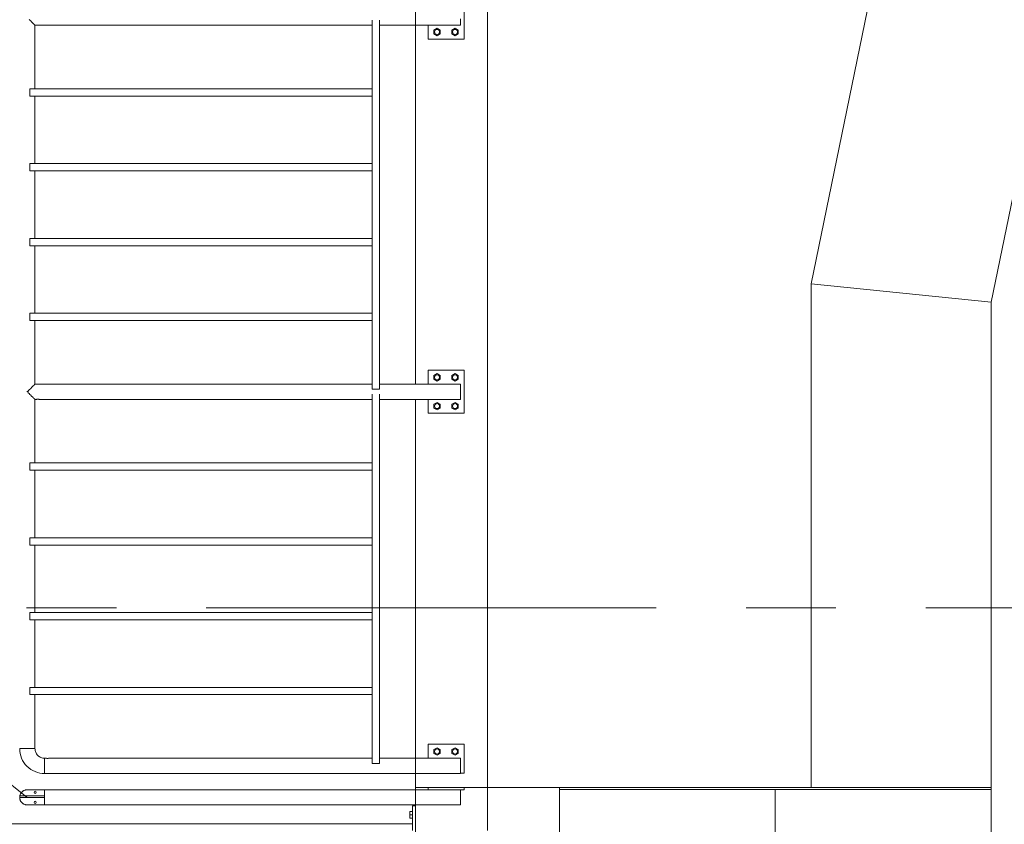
# Model space of a CAD drawing. Header units: millimetres. Extents: x 6807 to 7919, y 15387 to 15883.
# Tile 107 of 120: x 7723 to 7750, y 15527 to 15549. Entities that reach past the tile are written whole.
import ezdxf

# ---------------------------------------------------------------- set-up
doc = ezdxf.new("R2010")
doc.units = ezdxf.units.MM
doc.header["$LTSCALE"] = 10
doc.linetypes.add('MITTE', pattern=[2, 1.25, -0.25, 0.25, -0.25])
for name, color, linetype, lineweight in [('PS_Object', 30, 'Continuous', 13), ('PS_Pos', 1, 'Continuous', 15), ('PS_SOLID', 7, 'Continuous', 30)]:
    doc.layers.add(name, color=color, linetype=linetype, lineweight=lineweight)
doc.styles.add('simplex', font='simplex.shx', dxfattribs={"width": 0.75})

# ---------------------------------------------------------------- blocks, each defined once
blk = doc.blocks.new('*X335')
at = {"color": 1}
for p, q in [((7721.451, 15542.969, -6.61), (7718.651, 15542.969, -6.61)), ((7718.651, 15542.969, -6.61), (7718.651, 15532.526, -6.61)), ((7721.451, 15532.526, -6.61), (7721.451, 15542.969, -6.61)), ((7718.651, 15532.526, -6.61), (7721.451, 15532.526, -6.61)), ((7720.051, 15530.026, -6.61), (7720.051, 15532.526, -6.61)), ((7722.991, 15527.706, -6.61), (7720.051, 15530.026, -6.61))]:
    blk.add_line(p, q, dxfattribs=at)
at = {"color": 30, "style": 'simplex', "width": 0.75}
blk.add_text('BA.585', height=2, rotation=90, dxfattribs=at).set_placement((7721.051, 15533.926, -6.61))

msp = doc.modelspace()

# ---------------------------------------------------------------- linework, layer by layer
at = {"layer": 'PS_Object', "color": 5, "linetype": 'MITTE'}
for p, q in [((7733.779, 15501.166), (7733.779, 15744.157)), ((7707.966, 15532.97, -0.807), (7767.669, 15532.97, -0.807))]:
    msp.add_line(p, q, dxfattribs=at)
at = {"layer": 'PS_SOLID', "color": 253, "linetype": 'Continuous', "lineweight": 13, "extrusion": (-1, 6.12323e-17, 0)}
for p, q in [((7735.779, 15527.978, -6.61), (7735.779, 15580.977, -6.61)), ((7752.779, 15580.977, -6.61), (7744.779, 15541.977, -6.61)), ((7749.779, 15541.47, -6.61), (7757.779, 15580.47, -6.61)), ((7733.779, 15549.168, -6.61), (7733.779, 15539.191, -6.61)), ((7733.78, 15549.168, -6.61), (7733.78, 15539.191, -6.61)), ((7744.779, 15541.977, -6.61), (7744.779, 15527.978, -6.61)), ((7744.779, 15541.977, -6.61), (7749.779, 15541.47, -6.61)), ((7749.779, 15527.977, -6.61), (7749.779, 15541.47, -6.61)), ((7733.779, 15538.768, -6.61), (7733.779, 15528.791, -6.61)), ((7733.78, 15538.768, -6.61), (7733.781, 15528.791, -6.61)), ((7733.779, 15528.368, -6.61), (7733.779, 15527.977, -6.61)), ((7733.781, 15528.368, -6.61), (7733.781, 15527.978, -6.61)), ((7733.779, 15527.977, -6.61), (7733.779, 15527.917, -6.61)), ((7733.779, 15527.977, -6.61), (7735.779, 15527.977, -6.61)), ((7733.781, 15527.978, -6.61), (7735.779, 15527.978, -6.61)), ((7735.779, 15527.978, -6.61), (7744.779, 15527.978, -6.61)), ((7735.779, 15527.977, -6.61), (7735.779, 15527.978, -6.61)), ((7735.779, 15527.977, -6.61), (7744.779, 15527.977, -6.61)), ((7735.779, 15526.783, -6.61), (7735.779, 15527.977, -6.61)), ((7737.779, 15527.977, -6.61), (7737.779, 15527.921, -6.61)), ((7737.779, 15527.921, -6.61), (7749.779, 15527.921, -6.61)), ((7737.779, 15527.921, -6.61), (7737.779, 15526.631, -6.61)), ((7743.779, 15527.921, -6.61), (7743.779, 15519.471, -6.61)), ((7744.779, 15527.978, -6.61), (7744.779, 15527.977, -6.61)), ((7744.779, 15527.977, -6.61), (7749.779, 15527.977, -6.61)), ((7749.779, 15527.921, -6.61), (7749.779, 15527.977, -6.61)), ((7749.779, 15519.471, -6.61), (7749.779, 15527.921, -6.61)), ((7733.779, 15527.494, -6.61), (7733.779, 15526.783, -6.61))]:
    msp.add_line(p, q, dxfattribs=at)
at = {"layer": 'PS_SOLID', "color": 133, "linetype": 'Continuous', "lineweight": 13, "extrusion": (-1, 6.12323e-17, 0)}
for p, q in [((7735.129, 15548.78, -6.61), (7735.129, 15549.98, -6.61)), ((7723.044, 15549.331, -6.61), (7723.062, 15549.306, -6.61)), ((7723.062, 15549.306, -6.61), (7723.085, 15549.289, -6.61)), ((7723.085, 15549.289, -6.61), (7723.101, 15549.268, -6.61)), ((7723.101, 15549.268, -6.61), (7723.121, 15549.252, -6.61)), ((7723.121, 15549.252, -6.61), (7723.136, 15549.234, -6.61)), ((7723.136, 15549.234, -6.61), (7723.152, 15549.22, -6.61)), ((7723.152, 15549.22, -6.61), (7723.164, 15549.206, -6.61)), ((7723.164, 15549.206, -6.61), (7723.177, 15549.196, -6.61)), ((7723.177, 15549.196, -6.61), (7723.185, 15549.185, -6.61)), ((7723.185, 15549.185, -6.61), (7723.194, 15549.179, -6.61)), ((7723.194, 15549.179, -6.61), (7723.198, 15549.172, -6.61)), ((7723.198, 15549.172, -6.61), (7723.202, 15549.17, -6.61)), ((7723.202, 15549.17, -6.61), (7723.202, 15547.4, -6.61)), ((7723.202, 15549.168, -6.61), (7723.245, 15549.168, -6.61)), ((7723.244, 15549.168, -6.61), (7723.258, 15549.171, -6.61)), ((7723.245, 15549.168, -6.61), (7723.244, 15549.168, -6.61)), ((7723.245, 15549.168, -6.61), (7723.247, 15549.169, -6.61)), ((7723.254, 15549.17, -6.61), (7723.264, 15549.171, -6.61)), ((7723.258, 15549.171, -6.61), (7723.283, 15549.172, -6.61)), ((7723.277, 15549.172, -6.61), (7723.29, 15549.172, -6.61)), ((7723.283, 15549.172, -6.61), (7723.309, 15549.171, -6.61)), ((7723.302, 15549.171, -6.61), (7723.313, 15549.17, -6.61)), ((7723.309, 15549.171, -6.61), (7723.323, 15549.168, -6.61)), ((7723.319, 15549.169, -6.61), (7723.321, 15549.168, -6.61)), ((7723.323, 15549.168, -6.61), (7723.321, 15549.168, -6.61)), ((7723.321, 15549.168, -6.61), (7732.579, 15549.168, -6.61)), ((7732.579, 15549.312, -6.61), (7732.579, 15547.4, -6.61)), ((7732.779, 15549.161, -6.61), (7732.779, 15549.312, -6.61)), ((7732.779, 15549.168, -6.61), (7735.029, 15549.168, -6.61)), ((7732.779, 15539.199, -6.61), (7732.779, 15549.161, -6.61)), ((7734.129, 15549.168, -6.61), (7734.129, 15548.968, -6.61)), ((7735.029, 15549.306, -6.61), (7735.029, 15549.348, -6.61)), ((7735.029, 15549.268, -6.61), (7735.029, 15549.306, -6.61)), ((7735.029, 15549.234, -6.61), (7735.029, 15549.268, -6.61)), ((7735.029, 15549.206, -6.61), (7735.029, 15549.234, -6.61)), ((7735.029, 15549.185, -6.61), (7735.029, 15549.206, -6.61)), ((7735.029, 15549.172, -6.61), (7735.029, 15549.185, -6.61)), ((7735.029, 15549.168, -6.61), (7735.029, 15549.172, -6.61)), ((7734.129, 15548.968, -6.61), (7734.129, 15548.78, -6.61)), ((7734.379, 15549.084, -6.61), (7734.289, 15549.032, -6.61)), ((7734.289, 15549.032, -6.61), (7734.289, 15548.928, -6.61)), ((7734.289, 15548.928, -6.61), (7734.379, 15548.876, -6.61)), ((7734.469, 15549.032, -6.61), (7734.379, 15549.084, -6.61)), ((7734.379, 15548.876, -6.61), (7734.469, 15548.928, -6.61)), ((7734.469, 15548.928, -6.61), (7734.469, 15549.032, -6.61)), ((7734.879, 15549.084, -6.61), (7734.789, 15549.032, -6.61)), ((7734.789, 15549.032, -6.61), (7734.789, 15548.928, -6.61)), ((7734.789, 15548.928, -6.61), (7734.879, 15548.876, -6.61)), ((7734.969, 15549.032, -6.61), (7734.879, 15549.084, -6.61)), ((7734.879, 15548.876, -6.61), (7734.969, 15548.928, -6.61)), ((7734.969, 15548.928, -6.61), (7734.969, 15549.032, -6.61)), ((7734.129, 15548.78, -6.61), (7735.129, 15548.78, -6.61)), ((7723.221, 15547.4, -6.61), (7723.06, 15547.4, -6.61)), ((7723.06, 15547.4, -6.61), (7723.06, 15547.2, -6.61)), ((7723.06, 15547.2, -6.61), (7732.579, 15547.2, -6.61)), ((7723.202, 15545.32, -6.61), (7723.202, 15547.2, -6.61)), ((7732.53, 15547.4, -6.61), (7723.221, 15547.4, -6.61)), ((7732.579, 15547.4, -6.61), (7732.53, 15547.4, -6.61)), ((7732.579, 15547.4, -6.61), (7732.579, 15547.2, -6.61)), ((7732.579, 15547.2, -6.61), (7732.579, 15545.32, -6.61)), ((7723.221, 15545.32, -6.61), (7723.06, 15545.32, -6.61)), ((7723.06, 15545.32, -6.61), (7723.06, 15545.12, -6.61)), ((7732.53, 15545.32, -6.61), (7723.221, 15545.32, -6.61)), ((7732.579, 15545.32, -6.61), (7732.53, 15545.32, -6.61)), ((7732.579, 15545.32, -6.61), (7732.579, 15545.12, -6.61)), ((7723.06, 15545.12, -6.61), (7732.579, 15545.12, -6.61)), ((7723.202, 15543.24, -6.61), (7723.202, 15545.12, -6.61)), ((7732.579, 15545.12, -6.61), (7732.579, 15543.24, -6.61)), ((7723.221, 15543.24, -6.61), (7723.06, 15543.24, -6.61)), ((7723.06, 15543.24, -6.61), (7723.06, 15543.04, -6.61)), ((7732.53, 15543.24, -6.61), (7723.221, 15543.24, -6.61)), ((7732.579, 15543.24, -6.61), (7732.53, 15543.24, -6.61)), ((7732.579, 15543.24, -6.61), (7732.579, 15543.04, -6.61)), ((7723.06, 15543.04, -6.61), (7732.579, 15543.04, -6.61)), ((7723.202, 15541.16, -6.61), (7723.202, 15543.04, -6.61)), ((7732.579, 15543.04, -6.61), (7732.579, 15541.16, -6.61)), ((7723.221, 15541.16, -6.61), (7723.06, 15541.16, -6.61)), ((7723.06, 15541.16, -6.61), (7723.06, 15540.96, -6.61)), ((7723.06, 15540.96, -6.61), (7732.579, 15540.96, -6.61)), ((7723.202, 15539.191, -6.61), (7723.202, 15540.96, -6.61)), ((7732.53, 15541.16, -6.61), (7723.221, 15541.16, -6.61)), ((7732.579, 15541.16, -6.61), (7732.53, 15541.16, -6.61)), ((7732.579, 15540.96, -6.61), (7732.579, 15541.16, -6.61)), ((7732.579, 15540.96, -6.61), (7732.579, 15539.049, -6.61)), ((7735.129, 15539.58, -6.61), (7734.129, 15539.58, -6.61)), ((7734.129, 15539.58, -6.61), (7734.129, 15539.368, -6.61)), ((7735.129, 15538.38, -6.61), (7735.129, 15539.58, -6.61)), ((7734.129, 15539.368, -6.61), (7734.129, 15539.191, -6.61)), ((7734.379, 15539.484, -6.61), (7734.289, 15539.432, -6.61)), ((7734.289, 15539.432, -6.61), (7734.289, 15539.328, -6.61)), ((7734.289, 15539.328, -6.61), (7734.379, 15539.276, -6.61)), ((7734.469, 15539.432, -6.61), (7734.379, 15539.484, -6.61)), ((7734.379, 15539.276, -6.61), (7734.469, 15539.328, -6.61)), ((7734.469, 15539.328, -6.61), (7734.469, 15539.432, -6.61)), ((7734.879, 15539.484, -6.61), (7734.789, 15539.432, -6.61)), ((7734.789, 15539.432, -6.61), (7734.789, 15539.328, -6.61)), ((7734.789, 15539.328, -6.61), (7734.879, 15539.276, -6.61)), ((7734.969, 15539.432, -6.61), (7734.879, 15539.484, -6.61)), ((7734.879, 15539.276, -6.61), (7734.969, 15539.328, -6.61)), ((7734.969, 15539.328, -6.61), (7734.969, 15539.432, -6.61)), ((7723.002, 15538.99, -6.61), (7722.991, 15538.994, -6.61)), ((7722.991, 15538.994, -6.61), (7722.991, 15538.99, -6.61)), ((7722.991, 15538.99, -6.61), (7722.991, 15538.989, -6.61)), ((7722.991, 15538.98, -6.61), (7723.002, 15538.99, -6.61)), ((7722.991, 15538.989, -6.61), (7722.991, 15538.98, -6.61)), ((7723.044, 15539.033, -6.61), (7723.002, 15538.99, -6.61)), ((7723.002, 15538.99, -6.61), (7723.016, 15538.948, -6.61)), ((7723.085, 15539.073, -6.61), (7723.044, 15539.033, -6.61)), ((7723.121, 15539.11, -6.61), (7723.085, 15539.073, -6.61)), ((7723.152, 15539.141, -6.61), (7723.121, 15539.11, -6.61)), ((7723.177, 15539.165, -6.61), (7723.152, 15539.141, -6.61)), ((7723.194, 15539.182, -6.61), (7723.177, 15539.165, -6.61)), ((7723.202, 15539.191, -6.61), (7723.194, 15539.182, -6.61)), ((7723.25, 15539.191, -6.61), (7723.202, 15539.191, -6.61)), ((7723.252, 15539.191, -6.61), (7723.25, 15539.191, -6.61)), ((7723.27, 15539.187, -6.61), (7723.25, 15539.191, -6.61)), ((7723.254, 15539.19, -6.61), (7723.252, 15539.191, -6.61)), ((7723.277, 15539.187, -6.61), (7723.264, 15539.188, -6.61)), ((7723.297, 15539.187, -6.61), (7723.27, 15539.187, -6.61)), ((7723.302, 15539.188, -6.61), (7723.29, 15539.187, -6.61)), ((7723.316, 15539.191, -6.61), (7723.297, 15539.187, -6.61)), ((7723.314, 15539.191, -6.61), (7723.313, 15539.19, -6.61)), ((7723.316, 15539.191, -6.61), (7723.314, 15539.191, -6.61)), ((7732.579, 15539.191, -6.61), (7723.316, 15539.191, -6.61)), ((7732.579, 15539.049, -6.61), (7732.779, 15539.049, -6.61)), ((7732.779, 15539.049, -6.61), (7732.779, 15539.199, -6.61)), ((7735.029, 15539.191, -6.61), (7732.779, 15539.191, -6.61)), ((7735.029, 15539.182, -6.61), (7735.029, 15539.191, -6.61)), ((7735.029, 15539.165, -6.61), (7735.029, 15539.182, -6.61)), ((7735.029, 15539.141, -6.61), (7735.029, 15539.165, -6.61)), ((7735.029, 15539.11, -6.61), (7735.029, 15539.141, -6.61)), ((7735.029, 15539.073, -6.61), (7735.029, 15539.11, -6.61)), ((7735.029, 15539.033, -6.61), (7735.029, 15539.073, -6.61)), ((7735.029, 15538.99, -6.61), (7735.029, 15539.033, -6.61)), ((7735.029, 15538.948, -6.61), (7735.029, 15538.99, -6.61)), ((7723.016, 15538.948, -6.61), (7723.044, 15538.931, -6.61)), ((7723.044, 15538.931, -6.61), (7723.062, 15538.906, -6.61)), ((7723.062, 15538.906, -6.61), (7723.085, 15538.889, -6.61)), ((7723.085, 15538.889, -6.61), (7723.101, 15538.868, -6.61)), ((7723.101, 15538.868, -6.61), (7723.121, 15538.852, -6.61)), ((7723.121, 15538.852, -6.61), (7723.136, 15538.834, -6.61)), ((7723.136, 15538.834, -6.61), (7723.152, 15538.82, -6.61)), ((7723.152, 15538.82, -6.61), (7723.164, 15538.806, -6.61)), ((7723.164, 15538.806, -6.61), (7723.177, 15538.796, -6.61)), ((7723.177, 15538.796, -6.61), (7723.185, 15538.785, -6.61)), ((7723.185, 15538.785, -6.61), (7723.194, 15538.779, -6.61)), ((7723.194, 15538.779, -6.61), (7723.198, 15538.772, -6.61)), ((7723.198, 15538.772, -6.61), (7723.202, 15538.77, -6.61)), ((7723.202, 15538.77, -6.61), (7723.202, 15537, -6.61)), ((7723.202, 15538.768, -6.61), (7723.245, 15538.768, -6.61)), ((7723.244, 15538.768, -6.61), (7723.258, 15538.771, -6.61)), ((7723.245, 15538.768, -6.61), (7723.244, 15538.768, -6.61)), ((7723.245, 15538.768, -6.61), (7723.247, 15538.769, -6.61)), ((7723.254, 15538.77, -6.61), (7723.264, 15538.771, -6.61)), ((7723.258, 15538.771, -6.61), (7723.283, 15538.772, -6.61)), ((7723.277, 15538.772, -6.61), (7723.29, 15538.772, -6.61)), ((7723.283, 15538.772, -6.61), (7723.309, 15538.771, -6.61)), ((7723.302, 15538.771, -6.61), (7723.313, 15538.77, -6.61)), ((7723.309, 15538.771, -6.61), (7723.323, 15538.768, -6.61)), ((7723.321, 15538.768, -6.61), (7723.319, 15538.769, -6.61)), ((7723.323, 15538.768, -6.61), (7723.321, 15538.768, -6.61)), ((7723.321, 15538.768, -6.61), (7732.579, 15538.768, -6.61)), ((7732.579, 15538.912, -6.61), (7732.579, 15537, -6.61)), ((7732.779, 15538.761, -6.61), (7732.779, 15538.912, -6.61)), ((7732.779, 15538.768, -6.61), (7735.029, 15538.768, -6.61)), ((7732.779, 15528.799, -6.61), (7732.779, 15538.761, -6.61)), ((7734.129, 15538.768, -6.61), (7734.129, 15538.568, -6.61)), ((7735.029, 15538.906, -6.61), (7735.029, 15538.948, -6.61)), ((7735.029, 15538.868, -6.61), (7735.029, 15538.906, -6.61)), ((7735.029, 15538.834, -6.61), (7735.029, 15538.868, -6.61)), ((7735.029, 15538.806, -6.61), (7735.029, 15538.834, -6.61)), ((7735.029, 15538.785, -6.61), (7735.029, 15538.806, -6.61)), ((7735.029, 15538.772, -6.61), (7735.029, 15538.785, -6.61)), ((7735.029, 15538.768, -6.61), (7735.029, 15538.772, -6.61)), ((7734.129, 15538.568, -6.61), (7734.129, 15538.38, -6.61)), ((7734.379, 15538.684, -6.61), (7734.289, 15538.632, -6.61)), ((7734.289, 15538.632, -6.61), (7734.289, 15538.528, -6.61)), ((7734.289, 15538.528, -6.61), (7734.379, 15538.476, -6.61)), ((7734.469, 15538.632, -6.61), (7734.379, 15538.684, -6.61)), ((7734.379, 15538.476, -6.61), (7734.469, 15538.528, -6.61)), ((7734.469, 15538.528, -6.61), (7734.469, 15538.632, -6.61)), ((7734.879, 15538.684, -6.61), (7734.789, 15538.632, -6.61)), ((7734.789, 15538.632, -6.61), (7734.789, 15538.528, -6.61)), ((7734.789, 15538.528, -6.61), (7734.879, 15538.476, -6.61)), ((7734.969, 15538.632, -6.61), (7734.879, 15538.684, -6.61)), ((7734.879, 15538.476, -6.61), (7734.969, 15538.528, -6.61)), ((7734.969, 15538.528, -6.61), (7734.969, 15538.632, -6.61)), ((7734.129, 15538.38, -6.61), (7735.129, 15538.38, -6.61)), ((7723.221, 15537, -6.61), (7723.06, 15537, -6.61)), ((7723.06, 15537, -6.61), (7723.06, 15536.8, -6.61)), ((7723.06, 15536.8, -6.61), (7732.579, 15536.8, -6.61)), ((7723.202, 15534.92, -6.61), (7723.202, 15536.8, -6.61)), ((7732.53, 15537, -6.61), (7723.221, 15537, -6.61)), ((7732.579, 15537, -6.61), (7732.53, 15537, -6.61)), ((7732.579, 15537, -6.61), (7732.579, 15536.8, -6.61)), ((7732.579, 15536.8, -6.61), (7732.579, 15534.92, -6.61)), ((7723.221, 15534.92, -6.61), (7723.06, 15534.92, -6.61)), ((7723.06, 15534.92, -6.61), (7723.06, 15534.72, -6.61)), ((7732.53, 15534.92, -6.61), (7723.221, 15534.92, -6.61)), ((7732.579, 15534.92, -6.61), (7732.53, 15534.92, -6.61)), ((7732.579, 15534.72, -6.61), (7732.579, 15534.92, -6.61)), ((7723.06, 15534.72, -6.61), (7732.579, 15534.72, -6.61)), ((7723.202, 15532.84, -6.61), (7723.202, 15534.72, -6.61)), ((7732.579, 15534.72, -6.61), (7732.579, 15532.84, -6.61)), ((7723.221, 15532.84, -6.61), (7723.06, 15532.84, -6.61)), ((7723.06, 15532.84, -6.61), (7723.06, 15532.64, -6.61)), ((7732.53, 15532.84, -6.61), (7723.221, 15532.84, -6.61)), ((7732.579, 15532.84, -6.61), (7732.53, 15532.84, -6.61)), ((7732.579, 15532.64, -6.61), (7732.579, 15532.84, -6.61)), ((7723.06, 15532.64, -6.61), (7732.579, 15532.64, -6.61)), ((7723.202, 15530.76, -6.61), (7723.202, 15532.64, -6.61)), ((7732.579, 15532.64, -6.61), (7732.579, 15530.76, -6.61)), ((7723.221, 15530.76, -6.61), (7723.06, 15530.76, -6.61)), ((7723.06, 15530.76, -6.61), (7723.06, 15530.56, -6.61)), ((7723.06, 15530.56, -6.61), (7732.579, 15530.56, -6.61)), ((7723.202, 15529.173, -6.61), (7723.202, 15530.56, -6.61)), ((7732.53, 15530.76, -6.61), (7723.221, 15530.76, -6.61)), ((7732.579, 15530.76, -6.61), (7732.53, 15530.76, -6.61)), ((7732.579, 15530.76, -6.61), (7732.579, 15530.56, -6.61)), ((7732.579, 15530.56, -6.61), (7732.579, 15528.649, -6.61)), ((7723.199, 15529.153, -6.61), (7723.202, 15529.173, -6.61)), ((7723.199, 15529.146, -6.61), (7723.2, 15529.159, -6.61)), ((7723.199, 15529.126, -6.61), (7723.199, 15529.153, -6.61)), ((7723.2, 15529.121, -6.61), (7723.199, 15529.133, -6.61)), ((7723.202, 15529.171, -6.61), (7723.202, 15529.173, -6.61)), ((7723.202, 15529.169, -6.61), (7723.202, 15529.171, -6.61)), ((7735.129, 15529.18, -6.61), (7734.129, 15529.18, -6.61)), ((7734.129, 15529.18, -6.61), (7734.129, 15528.968, -6.61)), ((7735.129, 15528.38, -6.61), (7735.129, 15529.18, -6.61)), ((7722.784, 15529.06, -6.61), (7722.779, 15529.06, -6.61)), ((7722.779, 15529.06, -6.61), (7722.783, 15528.992, -6.61)), ((7722.783, 15528.992, -6.61), (7722.793, 15528.925, -6.61)), ((7722.796, 15529.06, -6.61), (7722.784, 15529.06, -6.61)), ((7722.793, 15528.925, -6.61), (7722.809, 15528.859, -6.61)), ((7722.817, 15529.06, -6.61), (7722.796, 15529.06, -6.61)), ((7722.809, 15528.859, -6.61), (7722.832, 15528.795, -6.61)), ((7722.845, 15529.06, -6.61), (7722.817, 15529.06, -6.61)), ((7722.879, 15529.06, -6.61), (7722.845, 15529.06, -6.61)), ((7722.918, 15529.06, -6.61), (7722.879, 15529.06, -6.61)), ((7722.959, 15529.06, -6.61), (7722.918, 15529.06, -6.61)), ((7723.002, 15529.06, -6.61), (7722.959, 15529.06, -6.61)), ((7723.044, 15529.06, -6.61), (7723.002, 15529.06, -6.61)), ((7723.085, 15529.06, -6.61), (7723.044, 15529.06, -6.61)), ((7723.121, 15529.06, -6.61), (7723.085, 15529.06, -6.61)), ((7723.152, 15529.06, -6.61), (7723.121, 15529.06, -6.61)), ((7723.177, 15529.06, -6.61), (7723.152, 15529.06, -6.61)), ((7723.194, 15529.06, -6.61), (7723.177, 15529.06, -6.61)), ((7723.202, 15529.06, -6.61), (7723.194, 15529.06, -6.61)), ((7723.202, 15529.107, -6.61), (7723.199, 15529.126, -6.61)), ((7723.202, 15529.109, -6.61), (7723.202, 15529.111, -6.61)), ((7723.202, 15529.107, -6.61), (7723.202, 15529.109, -6.61)), ((7723.202, 15529.06, -6.61), (7723.202, 15529.107, -6.61)), ((7723.203, 15529.06, -6.61), (7723.202, 15529.06, -6.61)), ((7723.205, 15529.033, -6.61), (7723.203, 15529.06, -6.61)), ((7723.208, 15529.007, -6.61), (7723.205, 15529.033, -6.61)), ((7723.215, 15528.982, -6.61), (7723.208, 15529.007, -6.61)), ((7723.224, 15528.957, -6.61), (7723.215, 15528.982, -6.61)), ((7723.235, 15528.933, -6.61), (7723.224, 15528.957, -6.61)), ((7723.248, 15528.911, -6.61), (7723.235, 15528.933, -6.61)), ((7723.264, 15528.89, -6.61), (7723.248, 15528.911, -6.61)), ((7723.282, 15528.87, -6.61), (7723.264, 15528.89, -6.61)), ((7723.301, 15528.853, -6.61), (7723.282, 15528.87, -6.61)), ((7734.129, 15528.968, -6.61), (7734.129, 15528.791, -6.61)), ((7734.379, 15529.084, -6.61), (7734.289, 15529.032, -6.61)), ((7734.289, 15529.032, -6.61), (7734.289, 15528.928, -6.61)), ((7734.289, 15528.928, -6.61), (7734.379, 15528.876, -6.61)), ((7734.469, 15529.032, -6.61), (7734.379, 15529.084, -6.61)), ((7734.379, 15528.876, -6.61), (7734.469, 15528.928, -6.61)), ((7734.469, 15528.928, -6.61), (7734.469, 15529.032, -6.61)), ((7734.879, 15529.084, -6.61), (7734.789, 15529.032, -6.61)), ((7734.789, 15529.032, -6.61), (7734.789, 15528.928, -6.61)), ((7734.789, 15528.928, -6.61), (7734.879, 15528.876, -6.61)), ((7734.969, 15529.032, -6.61), (7734.879, 15529.084, -6.61)), ((7734.879, 15528.876, -6.61), (7734.969, 15528.928, -6.61)), ((7734.969, 15528.928, -6.61), (7734.969, 15529.032, -6.61)), ((7722.832, 15528.795, -6.61), (7722.861, 15528.734, -6.61)), ((7722.861, 15528.734, -6.61), (7722.896, 15528.675, -6.61)), ((7722.896, 15528.675, -6.61), (7722.936, 15528.621, -6.61)), ((7722.936, 15528.621, -6.61), (7722.982, 15528.57, -6.61)), ((7723.322, 15528.837, -6.61), (7723.301, 15528.853, -6.61)), ((7723.345, 15528.823, -6.61), (7723.322, 15528.837, -6.61)), ((7723.369, 15528.812, -6.61), (7723.345, 15528.823, -6.61)), ((7723.393, 15528.803, -6.61), (7723.369, 15528.812, -6.61)), ((7723.419, 15528.797, -6.61), (7723.393, 15528.803, -6.61)), ((7723.445, 15528.793, -6.61), (7723.419, 15528.797, -6.61)), ((7723.471, 15528.792, -6.61), (7723.445, 15528.793, -6.61)), ((7723.471, 15528.791, -6.61), (7723.471, 15528.792, -6.61)), ((7723.518, 15528.791, -6.61), (7723.471, 15528.791, -6.61)), ((7723.471, 15528.791, -6.61), (7723.471, 15528.782, -6.61)), ((7723.471, 15528.782, -6.61), (7723.471, 15528.765, -6.61)), ((7723.471, 15528.765, -6.61), (7723.471, 15528.741, -6.61)), ((7723.471, 15528.741, -6.61), (7723.471, 15528.71, -6.61)), ((7723.471, 15528.71, -6.61), (7723.471, 15528.673, -6.61)), ((7723.471, 15528.673, -6.61), (7723.471, 15528.633, -6.61)), ((7723.471, 15528.633, -6.61), (7723.471, 15528.59, -6.61)), ((7723.471, 15528.59, -6.61), (7723.471, 15528.589, -6.61)), ((7723.471, 15528.589, -6.61), (7723.471, 15528.548, -6.61)), ((7723.52, 15528.791, -6.61), (7723.518, 15528.791, -6.61)), ((7723.538, 15528.787, -6.61), (7723.518, 15528.791, -6.61)), ((7723.522, 15528.79, -6.61), (7723.52, 15528.791, -6.61)), ((7723.545, 15528.787, -6.61), (7723.532, 15528.788, -6.61)), ((7723.565, 15528.787, -6.61), (7723.538, 15528.787, -6.61)), ((7723.57, 15528.788, -6.61), (7723.558, 15528.787, -6.61)), ((7723.584, 15528.791, -6.61), (7723.565, 15528.787, -6.61)), ((7723.582, 15528.791, -6.61), (7723.581, 15528.79, -6.61)), ((7723.584, 15528.791, -6.61), (7723.582, 15528.791, -6.61)), ((7732.579, 15528.791, -6.61), (7723.584, 15528.791, -6.61)), ((7732.579, 15528.649, -6.61), (7732.779, 15528.649, -6.61)), ((7732.779, 15528.649, -6.61), (7732.779, 15528.799, -6.61)), ((7735.029, 15528.791, -6.61), (7732.779, 15528.791, -6.61)), ((7735.029, 15528.782, -6.61), (7735.029, 15528.791, -6.61)), ((7735.029, 15528.765, -6.61), (7735.029, 15528.782, -6.61)), ((7735.029, 15528.741, -6.61), (7735.029, 15528.765, -6.61)), ((7735.029, 15528.71, -6.61), (7735.029, 15528.741, -6.61)), ((7735.029, 15528.673, -6.61), (7735.029, 15528.71, -6.61)), ((7735.029, 15528.633, -6.61), (7735.029, 15528.673, -6.61)), ((7735.029, 15528.59, -6.61), (7735.029, 15528.633, -6.61)), ((7735.029, 15528.548, -6.61), (7735.029, 15528.59, -6.61)), ((7722.982, 15528.57, -6.61), (7723.032, 15528.525, -6.61)), ((7723.032, 15528.525, -6.61), (7723.087, 15528.484, -6.61)), ((7723.087, 15528.484, -6.61), (7723.145, 15528.449, -6.61)), ((7723.145, 15528.449, -6.61), (7723.206, 15528.42, -6.61)), ((7723.206, 15528.42, -6.61), (7723.27, 15528.398, -6.61)), ((7723.27, 15528.398, -6.61), (7723.336, 15528.381, -6.61)), ((7723.336, 15528.381, -6.61), (7723.403, 15528.371, -6.61)), ((7723.403, 15528.371, -6.61), (7723.471, 15528.368, -6.61)), ((7723.471, 15528.548, -6.61), (7723.471, 15528.506, -6.61)), ((7723.471, 15528.506, -6.61), (7723.471, 15528.468, -6.61)), ((7723.471, 15528.468, -6.61), (7723.471, 15528.434, -6.61)), ((7723.471, 15528.434, -6.61), (7723.471, 15528.406, -6.61)), ((7723.471, 15528.406, -6.61), (7723.471, 15528.385, -6.61)), ((7723.471, 15528.385, -6.61), (7723.471, 15528.372, -6.61)), ((7723.471, 15528.372, -6.61), (7723.471, 15528.368, -6.61)), ((7723.471, 15528.368, -6.61), (7735.029, 15528.368, -6.61)), ((7735.029, 15528.506, -6.61), (7735.029, 15528.548, -6.61)), ((7735.029, 15528.468, -6.61), (7735.029, 15528.506, -6.61)), ((7735.029, 15528.434, -6.61), (7735.029, 15528.468, -6.61)), ((7735.029, 15528.406, -6.61), (7735.029, 15528.434, -6.61)), ((7735.029, 15528.385, -6.61), (7735.029, 15528.406, -6.61)), ((7735.029, 15528.372, -6.61), (7735.029, 15528.385, -6.61)), ((7735.029, 15528.38, -6.61), (7735.129, 15528.38, -6.61)), ((7735.029, 15528.368, -6.61), (7735.029, 15528.372, -6.61)), ((7722.793, 15527.779, -6.61), (7722.787, 15527.759, -6.61)), ((7722.789, 15527.769, -6.61), (7722.787, 15527.759, -6.61)), ((7722.793, 15527.779, -6.61), (7722.789, 15527.769, -6.61)), ((7722.796, 15527.789, -6.61), (7722.793, 15527.779, -6.61)), ((7722.802, 15527.799, -6.61), (7722.796, 15527.789, -6.61)), ((7722.812, 15527.817, -6.61), (7722.802, 15527.799, -6.61)), ((7722.806, 15527.809, -6.61), (7722.802, 15527.799, -6.61)), ((7722.812, 15527.817, -6.61), (7722.806, 15527.809, -6.61)), ((7722.817, 15527.827, -6.61), (7722.812, 15527.817, -6.61)), ((7722.824, 15527.835, -6.61), (7722.817, 15527.827, -6.61)), ((7722.838, 15527.851, -6.61), (7722.824, 15527.835, -6.61)), ((7722.83, 15527.844, -6.61), (7722.824, 15527.835, -6.61)), ((7722.838, 15527.851, -6.61), (7722.83, 15527.844, -6.61)), ((7722.845, 15527.859, -6.61), (7722.838, 15527.851, -6.61)), ((7722.854, 15527.866, -6.61), (7722.845, 15527.859, -6.61)), ((7722.871, 15527.879, -6.61), (7722.854, 15527.866, -6.61)), ((7722.862, 15527.873, -6.61), (7722.854, 15527.866, -6.61)), ((7722.871, 15527.879, -6.61), (7722.862, 15527.873, -6.61)), ((7722.879, 15527.886, -6.61), (7722.871, 15527.879, -6.61)), ((7722.889, 15527.89, -6.61), (7722.879, 15527.886, -6.61)), ((7722.908, 15527.9, -6.61), (7722.889, 15527.89, -6.61)), ((7722.898, 15527.896, -6.61), (7722.889, 15527.89, -6.61)), ((7722.908, 15527.9, -6.61), (7722.898, 15527.896, -6.61)), ((7722.918, 15527.905, -6.61), (7722.908, 15527.9, -6.61)), ((7722.928, 15527.907, -6.61), (7722.918, 15527.905, -6.61)), ((7722.949, 15527.913, -6.61), (7722.928, 15527.907, -6.61)), ((7722.938, 15527.911, -6.61), (7722.928, 15527.907, -6.61)), ((7722.949, 15527.913, -6.61), (7722.938, 15527.911, -6.61)), ((7722.959, 15527.915, -6.61), (7722.949, 15527.913, -6.61)), ((7722.97, 15527.916, -6.61), (7722.959, 15527.915, -6.61)), ((7722.981, 15527.917, -6.61), (7722.97, 15527.916, -6.61)), ((7722.991, 15527.917, -6.61), (7722.97, 15527.916, -6.61)), ((7722.991, 15527.917, -6.61), (7722.981, 15527.917, -6.61)), ((7723.001, 15527.917, -6.61), (7722.991, 15527.917, -6.61)), ((7723.002, 15527.917, -6.61), (7723.001, 15527.917, -6.61)), ((7723.004, 15527.917, -6.61), (7723.002, 15527.917, -6.61)), ((7723.011, 15527.917, -6.61), (7723.004, 15527.917, -6.61)), ((7723.022, 15527.917, -6.61), (7723.011, 15527.917, -6.61)), ((7723.038, 15527.917, -6.61), (7723.022, 15527.917, -6.61)), ((7723.057, 15527.917, -6.61), (7723.038, 15527.917, -6.61)), ((7723.081, 15527.917, -6.61), (7723.057, 15527.917, -6.61)), ((7723.109, 15527.917, -6.61), (7723.081, 15527.917, -6.61)), ((7723.139, 15527.917, -6.61), (7723.109, 15527.917, -6.61)), ((7723.174, 15527.917, -6.61), (7723.139, 15527.917, -6.61)), ((7723.211, 15527.917, -6.61), (7723.174, 15527.917, -6.61)), ((7723.25, 15527.917, -6.61), (7723.211, 15527.917, -6.61)), ((7723.292, 15527.917, -6.61), (7723.25, 15527.917, -6.61)), ((7723.335, 15527.917, -6.61), (7723.292, 15527.917, -6.61)), ((7723.38, 15527.917, -6.61), (7723.335, 15527.917, -6.61)), ((7723.425, 15527.917, -6.61), (7723.38, 15527.917, -6.61)), ((7723.471, 15527.917, -6.61), (7723.425, 15527.917, -6.61)), ((7734.129, 15527.917, -6.61), (7723.471, 15527.917, -6.61)), ((7723.471, 15527.917, -6.61), (7723.471, 15527.916, -6.61)), ((7723.471, 15527.916, -6.61), (7723.471, 15527.915, -6.61)), ((7723.471, 15527.915, -6.61), (7723.471, 15527.913, -6.61)), ((7723.471, 15527.913, -6.61), (7723.471, 15527.911, -6.61)), ((7723.471, 15527.907, -6.61), (7723.471, 15527.911, -6.61)), ((7723.471, 15527.905, -6.61), (7723.471, 15527.907, -6.61)), ((7723.471, 15527.9, -6.61), (7723.471, 15527.905, -6.61)), ((7723.471, 15527.896, -6.61), (7723.471, 15527.9, -6.61)), ((7723.471, 15527.89, -6.61), (7723.471, 15527.896, -6.61)), ((7723.471, 15527.886, -6.61), (7723.471, 15527.89, -6.61)), ((7723.471, 15527.886, -6.61), (7723.471, 15527.879, -6.61)), ((7723.471, 15527.879, -6.61), (7723.471, 15527.873, -6.61)), ((7723.471, 15527.873, -6.61), (7723.471, 15527.866, -6.61)), ((7723.471, 15527.866, -6.61), (7723.471, 15527.859, -6.61)), ((7723.471, 15527.859, -6.61), (7723.471, 15527.851, -6.61)), ((7723.471, 15527.851, -6.61), (7723.471, 15527.844, -6.61)), ((7723.471, 15527.844, -6.61), (7723.471, 15527.835, -6.61)), ((7723.471, 15527.835, -6.61), (7723.471, 15527.827, -6.61)), ((7723.471, 15527.827, -6.61), (7723.471, 15527.817, -6.61)), ((7723.471, 15527.817, -6.61), (7723.471, 15527.809, -6.61)), ((7723.471, 15527.809, -6.61), (7723.471, 15527.799, -6.61)), ((7723.471, 15527.799, -6.61), (7723.471, 15527.789, -6.61)), ((7723.471, 15527.789, -6.61), (7723.471, 15527.779, -6.61)), ((7723.471, 15527.779, -6.61), (7723.471, 15527.769, -6.61)), ((7723.471, 15527.769, -6.61), (7723.471, 15527.759, -6.61)), ((7734.129, 15527.977, -6.61), (7734.129, 15527.917, -6.61)), ((7734.129, 15527.917, -6.61), (7735.129, 15527.917, -6.61)), ((7735.029, 15527.911, -6.61), (7735.029, 15527.917, -6.61)), ((7735.029, 15527.896, -6.61), (7735.029, 15527.911, -6.61)), ((7735.029, 15527.873, -6.61), (7735.029, 15527.896, -6.61)), ((7735.029, 15527.844, -6.61), (7735.029, 15527.873, -6.61)), ((7735.029, 15527.809, -6.61), (7735.029, 15527.844, -6.61)), ((7735.029, 15527.769, -6.61), (7735.029, 15527.809, -6.61)), ((7735.029, 15527.727, -6.61), (7735.029, 15527.769, -6.61)), ((7735.129, 15527.917, -6.61), (7735.129, 15527.977, -6.61)), ((7722.78, 15527.716, -6.61), (7722.779, 15527.706, -6.61)), ((7722.783, 15527.706, -6.61), (7722.779, 15527.706, -6.61)), ((7722.779, 15527.706, -6.61), (7722.78, 15527.695, -6.61)), ((7722.783, 15527.738, -6.61), (7722.78, 15527.727, -6.61)), ((7722.783, 15527.738, -6.61), (7722.78, 15527.716, -6.61)), ((7722.78, 15527.727, -6.61), (7722.78, 15527.716, -6.61)), ((7722.78, 15527.695, -6.61), (7722.78, 15527.684, -6.61)), ((7722.78, 15527.695, -6.61), (7722.783, 15527.674, -6.61)), ((7722.78, 15527.684, -6.61), (7722.783, 15527.674, -6.61)), ((7722.784, 15527.748, -6.61), (7722.783, 15527.738, -6.61)), ((7722.793, 15527.706, -6.61), (7722.783, 15527.706, -6.61)), ((7722.783, 15527.674, -6.61), (7722.784, 15527.663, -6.61)), ((7722.787, 15527.759, -6.61), (7722.784, 15527.748, -6.61)), ((7722.784, 15527.748, -6.61), (7722.787, 15527.748, -6.61)), ((7722.784, 15527.663, -6.61), (7722.787, 15527.653, -6.61)), ((7722.787, 15527.748, -6.61), (7722.797, 15527.748, -6.61)), ((7722.787, 15527.653, -6.61), (7722.789, 15527.642, -6.61)), ((7722.787, 15527.653, -6.61), (7722.793, 15527.632, -6.61)), ((7722.789, 15527.642, -6.61), (7722.793, 15527.632, -6.61)), ((7722.809, 15527.706, -6.61), (7722.793, 15527.706, -6.61)), ((7722.793, 15527.632, -6.61), (7722.796, 15527.622, -6.61)), ((7722.796, 15527.622, -6.61), (7722.802, 15527.613, -6.61)), ((7722.797, 15527.748, -6.61), (7722.813, 15527.748, -6.61)), ((7722.802, 15527.613, -6.61), (7722.806, 15527.603, -6.61)), ((7722.802, 15527.613, -6.61), (7722.812, 15527.594, -6.61)), ((7722.806, 15527.603, -6.61), (7722.812, 15527.594, -6.61)), ((7722.832, 15527.706, -6.61), (7722.809, 15527.706, -6.61)), ((7722.812, 15527.594, -6.61), (7722.817, 15527.585, -6.61)), ((7722.813, 15527.748, -6.61), (7722.836, 15527.748, -6.61)), ((7722.817, 15527.585, -6.61), (7722.824, 15527.576, -6.61)), ((7722.824, 15527.576, -6.61), (7722.83, 15527.568, -6.61)), ((7722.824, 15527.576, -6.61), (7722.838, 15527.56, -6.61)), ((7722.83, 15527.568, -6.61), (7722.838, 15527.56, -6.61)), ((7722.861, 15527.706, -6.61), (7722.832, 15527.706, -6.61)), ((7722.836, 15527.748, -6.61), (7722.865, 15527.748, -6.61)), ((7722.838, 15527.56, -6.61), (7722.845, 15527.552, -6.61)), ((7722.845, 15527.552, -6.61), (7722.854, 15527.546, -6.61)), ((7722.854, 15527.546, -6.61), (7722.862, 15527.538, -6.61)), ((7722.854, 15527.546, -6.61), (7722.871, 15527.532, -6.61)), ((7722.896, 15527.706, -6.61), (7722.861, 15527.706, -6.61)), ((7722.862, 15527.538, -6.61), (7722.871, 15527.532, -6.61)), ((7722.865, 15527.748, -6.61), (7722.9, 15527.748, -6.61)), ((7722.871, 15527.532, -6.61), (7722.879, 15527.526, -6.61)), ((7722.879, 15527.526, -6.61), (7722.889, 15527.521, -6.61)), ((7722.889, 15527.521, -6.61), (7722.898, 15527.515, -6.61)), ((7722.889, 15527.521, -6.61), (7722.908, 15527.512, -6.61)), ((7722.936, 15527.706, -6.61), (7722.896, 15527.706, -6.61)), ((7722.898, 15527.515, -6.61), (7722.908, 15527.512, -6.61)), ((7722.9, 15527.748, -6.61), (7722.94, 15527.748, -6.61)), ((7722.908, 15527.512, -6.61), (7722.918, 15527.507, -6.61)), ((7722.918, 15527.507, -6.61), (7722.928, 15527.504, -6.61)), ((7722.928, 15527.504, -6.61), (7722.938, 15527.501, -6.61)), ((7722.928, 15527.504, -6.61), (7722.949, 15527.499, -6.61)), ((7722.982, 15527.706, -6.61), (7722.936, 15527.706, -6.61)), ((7722.938, 15527.501, -6.61), (7722.949, 15527.499, -6.61)), ((7722.94, 15527.748, -6.61), (7722.985, 15527.748, -6.61)), ((7722.949, 15527.499, -6.61), (7722.959, 15527.496, -6.61)), ((7722.959, 15527.496, -6.61), (7722.97, 15527.496, -6.61)), ((7722.97, 15527.496, -6.61), (7722.981, 15527.494, -6.61)), ((7722.97, 15527.496, -6.61), (7722.991, 15527.495, -6.61)), ((7722.981, 15527.494, -6.61), (7722.982, 15527.494, -6.61)), ((7723.032, 15527.706, -6.61), (7722.982, 15527.706, -6.61)), ((7722.982, 15527.494, -6.61), (7722.991, 15527.495, -6.61)), ((7722.985, 15527.748, -6.61), (7723.035, 15527.748, -6.61)), ((7722.991, 15527.495, -6.61), (7723.002, 15527.494, -6.61)), ((7723.002, 15527.494, -6.61), (7723.004, 15527.494, -6.61)), ((7723.004, 15527.494, -6.61), (7723.011, 15527.494, -6.61)), ((7723.011, 15527.494, -6.61), (7723.022, 15527.494, -6.61)), ((7723.022, 15527.494, -6.61), (7723.038, 15527.494, -6.61)), ((7723.087, 15527.706, -6.61), (7723.032, 15527.706, -6.61)), ((7723.035, 15527.748, -6.61), (7723.089, 15527.748, -6.61)), ((7723.038, 15527.494, -6.61), (7723.057, 15527.494, -6.61)), ((7723.057, 15527.494, -6.61), (7723.081, 15527.494, -6.61)), ((7723.081, 15527.494, -6.61), (7723.109, 15527.494, -6.61)), ((7723.145, 15527.706, -6.61), (7723.087, 15527.706, -6.61)), ((7723.089, 15527.748, -6.61), (7723.147, 15527.748, -6.61)), ((7723.109, 15527.494, -6.61), (7723.139, 15527.494, -6.61)), ((7723.139, 15527.494, -6.61), (7723.174, 15527.494, -6.61)), ((7723.206, 15527.706, -6.61), (7723.145, 15527.706, -6.61)), ((7723.208, 15527.748, -6.61), (7723.147, 15527.748, -6.61)), ((7723.174, 15527.494, -6.61), (7723.211, 15527.494, -6.61)), ((7723.27, 15527.706, -6.61), (7723.206, 15527.706, -6.61)), ((7723.272, 15527.748, -6.61), (7723.208, 15527.748, -6.61)), ((7723.211, 15527.494, -6.61), (7723.25, 15527.494, -6.61)), ((7723.25, 15527.494, -6.61), (7723.292, 15527.494, -6.61)), ((7723.336, 15527.706, -6.61), (7723.27, 15527.706, -6.61)), ((7723.337, 15527.748, -6.61), (7723.272, 15527.748, -6.61)), ((7723.292, 15527.494, -6.61), (7723.335, 15527.494, -6.61)), ((7723.335, 15527.494, -6.61), (7723.38, 15527.494, -6.61)), ((7723.403, 15527.706, -6.61), (7723.336, 15527.706, -6.61)), ((7723.404, 15527.748, -6.61), (7723.337, 15527.748, -6.61)), ((7723.38, 15527.494, -6.61), (7723.425, 15527.494, -6.61)), ((7723.471, 15527.706, -6.61), (7723.403, 15527.706, -6.61)), ((7723.471, 15527.748, -6.61), (7723.404, 15527.748, -6.61)), ((7723.425, 15527.494, -6.61), (7723.471, 15527.494, -6.61)), ((7723.471, 15527.759, -6.61), (7723.471, 15527.748, -6.61)), ((7723.471, 15527.748, -6.61), (7723.471, 15527.738, -6.61)), ((7723.471, 15527.738, -6.61), (7723.471, 15527.727, -6.61)), ((7723.471, 15527.727, -6.61), (7723.471, 15527.725, -6.61)), ((7723.471, 15527.725, -6.61), (7723.471, 15527.716, -6.61)), ((7723.471, 15527.706, -6.61), (7723.471, 15527.716, -6.61)), ((7723.471, 15527.706, -6.61), (7723.471, 15527.695, -6.61)), ((7723.471, 15527.695, -6.61), (7723.471, 15527.684, -6.61)), ((7723.471, 15527.684, -6.61), (7723.471, 15527.674, -6.61)), ((7723.471, 15527.674, -6.61), (7723.471, 15527.663, -6.61)), ((7723.471, 15527.663, -6.61), (7723.471, 15527.653, -6.61)), ((7723.471, 15527.653, -6.61), (7723.471, 15527.642, -6.61)), ((7723.471, 15527.642, -6.61), (7723.471, 15527.632, -6.61)), ((7723.471, 15527.632, -6.61), (7723.471, 15527.622, -6.61)), ((7723.471, 15527.622, -6.61), (7723.471, 15527.613, -6.61)), ((7723.471, 15527.613, -6.61), (7723.471, 15527.603, -6.61)), ((7723.471, 15527.603, -6.61), (7723.471, 15527.594, -6.61)), ((7723.471, 15527.594, -6.61), (7723.471, 15527.585, -6.61)), ((7723.471, 15527.585, -6.61), (7723.471, 15527.576, -6.61)), ((7723.471, 15527.576, -6.61), (7723.471, 15527.568, -6.61)), ((7723.471, 15527.568, -6.61), (7723.471, 15527.56, -6.61)), ((7723.471, 15527.56, -6.61), (7723.471, 15527.552, -6.61)), ((7723.471, 15527.552, -6.61), (7723.471, 15527.546, -6.61)), ((7723.471, 15527.546, -6.61), (7723.471, 15527.538, -6.61)), ((7723.471, 15527.538, -6.61), (7723.471, 15527.532, -6.61)), ((7723.471, 15527.532, -6.61), (7723.471, 15527.526, -6.61)), ((7723.471, 15527.526, -6.61), (7723.471, 15527.521, -6.61)), ((7723.471, 15527.521, -6.61), (7723.471, 15527.515, -6.61)), ((7723.471, 15527.512, -6.61), (7723.471, 15527.515, -6.61)), ((7723.471, 15527.507, -6.61), (7723.471, 15527.512, -6.61)), ((7723.471, 15527.504, -6.61), (7723.471, 15527.507, -6.61)), ((7723.471, 15527.501, -6.61), (7723.471, 15527.504, -6.61)), ((7723.471, 15527.501, -6.61), (7723.471, 15527.499, -6.61)), ((7723.471, 15527.499, -6.61), (7723.471, 15527.496, -6.61)), ((7723.471, 15527.496, -6.61), (7723.471, 15527.494, -6.61)), ((7723.471, 15527.496, -6.61), (7723.471, 15527.496, -6.61)), ((7723.471, 15527.494, -6.61), (7735.029, 15527.494, -6.61)), ((7735.029, 15527.684, -6.61), (7735.029, 15527.727, -6.61)), ((7735.029, 15527.642, -6.61), (7735.029, 15527.684, -6.61)), ((7735.029, 15527.603, -6.61), (7735.029, 15527.642, -6.61)), ((7735.029, 15527.568, -6.61), (7735.029, 15527.603, -6.61)), ((7735.029, 15527.538, -6.61), (7735.029, 15527.568, -6.61)), ((7735.029, 15527.515, -6.61), (7735.029, 15527.538, -6.61)), ((7735.029, 15527.501, -6.61), (7735.029, 15527.515, -6.61)), ((7735.029, 15527.494, -6.61), (7735.029, 15527.501, -6.61))]:
    msp.add_line(p, q, dxfattribs=at)
at = {"layer": 'PS_SOLID', "color": 11, "linetype": 'Continuous', "lineweight": 13, "extrusion": (-1, 6.12323e-17, 0)}
for p, q in [((7733.699, 15527.311, -6.61), (7733.624, 15527.311, -6.61)), ((7733.624, 15527.311, -6.61), (7733.624, 15527.221, -6.61)), ((7733.624, 15527.221, -6.61), (7733.699, 15527.221, -6.61)), ((7733.624, 15527.221, -6.61), (7733.624, 15527.131, -6.61)), ((7733.779, 15527.471, -6.61), (7733.699, 15527.471, -6.61)), ((7733.699, 15527.471, -6.61), (7733.699, 15526.971, -6.61)), ((7733.699, 15526.971, -6.61), (7708.779, 15526.971, -6.61)), ((7733.624, 15527.131, -6.61), (7733.699, 15527.131, -6.61)), ((7733.699, 15526.783, -6.61), (7733.699, 15526.971, -6.61))]:
    msp.add_line(p, q, dxfattribs=at)
at = {"layer": 'PS_SOLID', "color": 133, "linetype": 'Continuous', "lineweight": 13}
for centre, radius in [((7734.379, 15548.98, -6.61), 0.07), ((7734.879, 15548.98, -6.61), 0.07), ((7734.379, 15539.38, -6.61), 0.07), ((7734.879, 15539.38, -6.61), 0.07), ((7734.379, 15538.58, -6.61), 0.07), ((7734.879, 15538.58, -6.61), 0.07), ((7734.379, 15528.98, -6.61), 0.07), ((7734.879, 15528.98, -6.61), 0.07), ((7723.21, 15527.846, -6.61), 0.03), ((7723.21, 15527.846, -6.61), 0.03), ((7723.21, 15527.846, -6.61), 0.03), ((7723.21, 15527.846, -6.61), 0.03), ((7723.21, 15527.846, -6.61), 0.03), ((7723.21, 15527.846, -6.61), 0.03), ((7723.21, 15527.846, -6.61), 0.03), ((7723.21, 15527.846, -6.61), 0.03), ((7723.21, 15527.566, -6.61), 0.03), ((7723.21, 15527.566, -6.61), 0.03), ((7723.21, 15527.566, -6.61), 0.03), ((7723.21, 15527.566, -6.61), 0.03), ((7723.21, 15527.566, -6.61), 0.03), ((7723.21, 15527.566, -6.61), 0.03), ((7723.21, 15527.566, -6.61), 0.03), ((7723.21, 15527.566, -6.61), 0.03)]:
    msp.add_circle(centre, radius, dxfattribs=at)

# ---------------------------------------------------------------- block references
at = {"layer": 'PS_Pos'}
msp.add_blockref('*X335', (0, 0), dxfattribs=at)

doc.saveas('drawing.dxf')
